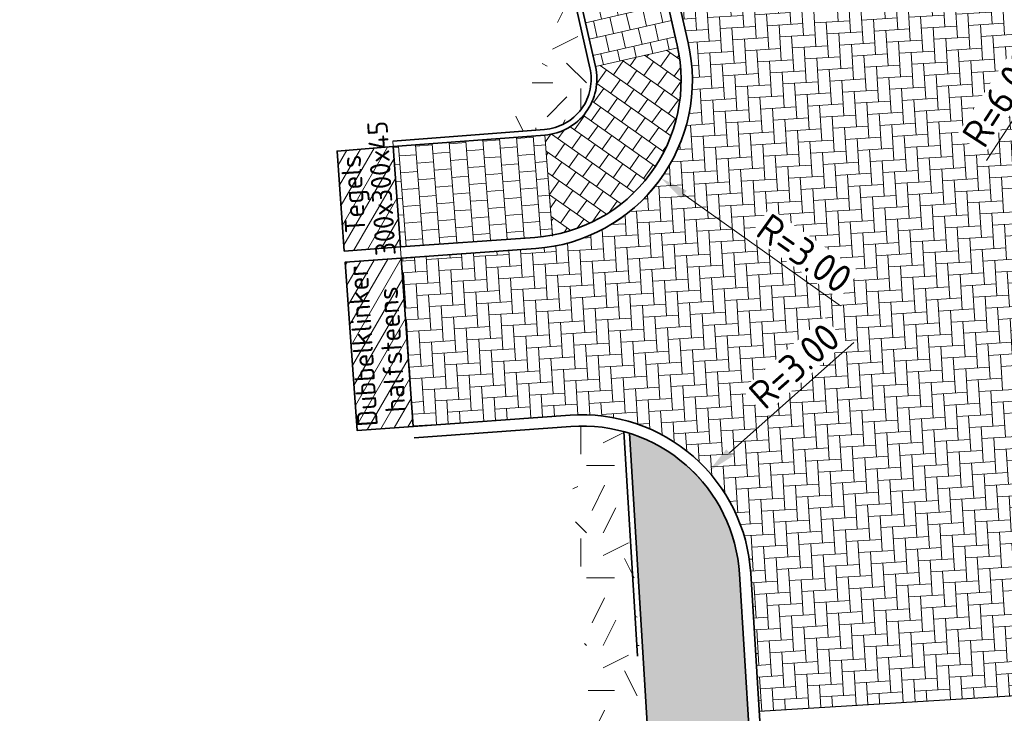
# Model space of a CAD drawing. Header units: metres. Extents: x 162305 to 163132, y 502542 to 502928.
# Tile 69 of 222: x 162373 to 162391, y 502733 to 502745. Entities that reach past the tile are written whole.
import ezdxf

# ---------------------------------------------------------------- set-up
doc = ezdxf.new("R2010")
doc.units = ezdxf.units.M
for name, pattern in [('VH-OPSLUITBAND-SO', [10, 4, -2, 2, -2]), ('VH-TROTTOIRBAND-SO', [15, 5, -2, 2, -2, 2, -2]), ('ZZ-HIDDEN-SO', [4, 2, -2])]:
    doc.linetypes.add(name, pattern=pattern)
for name, color, linetype, lineweight in [('N-BH-VH-VERHARDING_BETONSTRAATSTEEN-Dremplateau', 1, 'Continuous', 13), ('N-WB-VERHARDING-MATERIAALGRENS', 7, 'Continuous', 30), ('N-WE-GR-GRAS-A-200', 62, 'Continuous', 18), ('N-WE-VH-HERSTRATEN-A-200', 252, 'Continuous', 18), ('N-WE-VH-HERSTRATEN-G', 7, 'Continuous', 35), ('N-WE-VH-KANTOPSLUITING_BETONRUG-G', 7, 'ZZ-HIDDEN-SO', 35), ('N-WE-VH-KANTOPSLUITING_VOORKANTBAND-G', 50, 'Continuous', 35), ('N-WE-VH-OPENVERHARDING_BETONSTRAATSTEEN-A', 92, 'Continuous', 18), ('N-WE-VH-OPENVERHARDING_TEGEL-A', 92, 'Continuous', 18), ('X-XX-AL-LEGENDA-G', 7, 'Continuous', 0), ('X-XX-AL-M', 7, 'Continuous', 18)]:
    doc.layers.add(name, color=color, linetype=linetype, lineweight=lineweight)
for name, color, linetype, lineweight, true_color in [('N-BH-VH-VERHARDING_TEGEL-Grijs', 253, 'Continuous', 13, 0x828282), ('N-WE-VH-KANTOPSLUITING_OPSLUITBAND_100X200-G', 150, 'VH-OPSLUITBAND-SO', 35, 0x007fff), ('N-WE-VH-KANTOPSLUITING_TROTTOIRBAND_180X200-G', 6, 'VH-TROTTOIRBAND-SO', 35, 0xff00ff)]:
    doc.layers.add(name, color=color, linetype=linetype, lineweight=lineweight, true_color=true_color)
doc.layers.add('X-XX-AL-HULPLIJN 01-G', color=1, linetype='Continuous', lineweight=18, true_color=0xff0000, plot=False)
doc.styles.add('NLCS-ISO-M200-T25', font='NLCS-ISO.ttf', dxfattribs={"height": 0.5})
doc.styles.add('NLCS-ISO-T18', font='NLCS-ISO.ttf', dxfattribs={"height": 0.0018})
doc.dimstyles.new('NLCS-M200-T25-PIJL_L2_H2', dxfattribs={"dimscale": 0.2, "dimtxt": 2.5, "dimasz": 2.5, "dimexe": 2, "dimexo": 2, "dimgap": 0.7, "dimtad": 1, "dimzin": 0, "dimdsep": 46, "dimtxsty": 'NLCS-ISO-M200-T25', "dimcen": 0, "dimdle": 2, "dimclrd": 256, "dimclre": 256, "dimclrt": 256, "dimazin": 0, "dimtfac": 1, "dimtdec": 3, "dimtofl": 0, "dimtmove": 0, "dimatfit": 3, "dimfxl": 2, "dimfxlon": 1, "dimtfillclr": 256, "dimtolj": 1, "dimtzin": 0, "dimlwd": -1, "dimlwe": -1, "dimarcsym": 0})
pattern_1 = [(0, (0, 0), (2, 2), [0.5, -1.5]), (0, (1.1, 1.2), (2, 2), [0.5, -1.5]), (90, (0.2, 0.7000000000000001), (-2, 2), [0.5, -1.5]), (90, (1, 1.4), (-2, 2), [0.5, -1.5]), (45, (0.4, 1.4), (0, 2.00000000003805), [0.5, -2.328427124]), (135, (1.1, 0), (-2.00000000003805, 0), [0.5, -2.328427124]), (26.56505119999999, (0.5, 0.6000000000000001), (2.000000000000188, 8.001289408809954e-10), [0.5, -3.972135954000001]), (26.56505119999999, (1.4, 1.6), (2.000000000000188, 8.001289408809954e-10), [0.5, -3.972135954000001]), (63.43494882, (1.4, 0), (1.019972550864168e-10, 2.000000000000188), [0.4999999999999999, -3.972135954]), (63.43494882, (0.5, 0.9), (1.019972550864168e-10, 2.000000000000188), [0.4999999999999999, -3.972135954]), (63.43494882, (1.2, 0.4), (1.019972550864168e-10, 2.000000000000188), [0.4999999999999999, -3.972135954]), (116.5650512, (0, 1.1), (-8.00129740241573e-10, 2.000000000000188), [0.4999999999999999, -3.972135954]), (153.43494882, (0.4, 0.3), (-2.000000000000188, 1.019979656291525e-10), [0.5, -3.972135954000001])]

# ---------------------------------------------------------------- blocks, each defined once
blk = doc.blocks.new('*D544')
at = {"layer": 'Defpoints', "color": 0, "transparency": 16777216}
for p in [(162381.9845121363, 502744.049585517), (162384.428008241, 502742.3090893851)]:
    blk.add_point(p, dxfattribs=at)
at = {"layer": 'X-XX-AL-M', "transparency": 16777216}
blk.add_line((162387.6189434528, 502740.0361942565), (162384.8352575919, 502742.0190066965), dxfattribs=at)
blk.add_solid([(162384.8836047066, 502742.0868815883), (162384.7869104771, 502741.9511318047), (162384.428008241, 502742.3090893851)], dxfattribs=at)
at = {"layer": 'X-XX-AL-M', "transparency": 16777216, "insert": (162386.9777668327, 502740.971724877), "char_height": 0.5, "attachment_point": 5, "rotation": 324.5378247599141, "style": 'NLCS-ISO-M200-T25', "bg_fill": 3, "box_fill_scale": 1.1, "bg_fill_color": 256, "bg_fill_true_color": 13158600, "bg_fill_transparency": 0}
blk.add_mtext('\\A1;R=3.00', dxfattribs=at)
blk = doc.blocks.new('*D545')
at = {"layer": 'Defpoints', "color": 0, "transparency": 16777216}
for p in [(162395.6136522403, 502750.9421035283), (162392.3466737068, 502745.9095245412)]:
    blk.add_point(p, dxfattribs=at)
at = {"layer": 'X-XX-AL-M', "transparency": 16777216}
blk.add_line((162390.2132851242, 502742.6231709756), (162392.0744254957, 502745.4901429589), dxfattribs=at)
blk.add_solid([(162392.0045285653, 502745.5355176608), (162392.1443224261, 502745.4447682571), (162392.3466737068, 502745.9095245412)], dxfattribs=at)
at = {"layer": 'X-XX-AL-M', "transparency": 16777216, "insert": (162390.4660561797, 502743.7288073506), "char_height": 0.5, "attachment_point": 5, "rotation": 57.009742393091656, "style": 'NLCS-ISO-M200-T25', "bg_fill": 3, "box_fill_scale": 1.1, "bg_fill_color": 256, "bg_fill_true_color": 13158600, "bg_fill_transparency": 0}
blk.add_mtext('\\A1;R=6.00', dxfattribs=at)
blk = doc.blocks.new('*D547')
at = {"layer": 'Defpoints', "color": 0, "transparency": 16777216}
for p in [(162385.2699007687, 502737.0933655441), (162383.0268186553, 502735.1012353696)]:
    blk.add_point(p, dxfattribs=at)
at = {"layer": 'X-XX-AL-M', "transparency": 16777216}
blk.add_line((162387.852134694, 502739.3867038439), (162385.6437477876, 502737.4253872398), dxfattribs=at)
blk.add_solid([(162385.5884108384, 502737.4876950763), (162385.6990847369, 502737.3630794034), (162385.2699007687, 502737.0933655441)], dxfattribs=at)
at = {"layer": 'X-XX-AL-M', "transparency": 16777216, "insert": (162386.796863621, 502738.9710983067), "char_height": 0.5, "attachment_point": 5, "rotation": 41.60897878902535, "style": 'NLCS-ISO-M200-T25', "bg_fill": 3, "box_fill_scale": 1.1, "bg_fill_color": 256, "bg_fill_true_color": 13158600, "bg_fill_transparency": 0}
blk.add_mtext('\\A1;R=3.00', dxfattribs=at)

msp = doc.modelspace()

# ---------------------------------------------------------------- hatches: boundary and pattern name
at = {"layer": 'N-WE-GR-GRAS-A-200'}
h = msp.add_hatch(dxfattribs=at)
h.set_pattern_fill('AGR-GRAS_02-SO', color=256, scale=0.2, style=0, pattern_type=2)
h.set_pattern_definition(pattern_1)
h.paths.add_polyline_path([(162421.5165590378, 502819.7260517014), (162435.0341480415, 502820.5761715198), (162435.1688183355, 502820.4316233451), (162435.3426501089, 502820.2749681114), (162435.552850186, 502820.1206294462), (162435.8967156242, 502819.9441172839), (162436.2277402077, 502819.8405780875), (162436.6488709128, 502819.7886927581), (162442.0138132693, 502820.0949395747), (162442.1810611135, 502820.2103278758), (162442.3248732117, 502817.9525913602), (162445.007909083, 502818.1234939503), (162446.2444226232, 502817.2507322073), (162443.1915292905, 502817.0609060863), (162443.5109028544, 502811.9245559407), (162442.5054510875, 502811.8576059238), (162442.17, 502817.226), (162424.634, 502816.1300000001), (162424.643, 502815.982), (162424.9671399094, 502810.7714661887), (162422.0807124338, 502810.5898051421)])
edge = h.paths.add_edge_path(flags=16)
edge.add_ellipse((162362.043387, 502852.5697739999), major_axis=(-0.002383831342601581, 0.03742427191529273), ratio=0.9992283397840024, start_angle=0, end_angle=360, ccw=False)
edge = h.paths.add_edge_path(flags=16)
edge.add_ellipse((162362.5847170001, 502843.0740939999), major_axis=(-0.002383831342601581, 0.03742427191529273), ratio=0.9992283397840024, start_angle=0, end_angle=360, ccw=False)
edge = h.paths.add_edge_path(flags=16)
edge.add_ellipse((162361.374981, 502862.4700579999), major_axis=(-0.002383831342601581, 0.03742427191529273), ratio=0.9992283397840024, start_angle=0, end_angle=360, ccw=False)
h.paths.add_polyline_path([(162362.2190213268, 502859.5504481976), (162362.3188333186, 502859.5565773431), (162363.5149332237, 502840.0783135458), (162363.4151212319, 502840.0721844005), (162363.4427023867, 502839.6230304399), (162363.5425143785, 502839.6291595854), (162363.6292576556, 502838.2165615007), (162362.8224999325, 502838.1585549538), (162362.7862460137, 502838.484052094), (162362.7876825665, 502838.4841989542), (162362.7580411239, 502838.7741446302), (162362.163, 502845.4909999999), (162360.89836909, 502866.6763346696), (162361.8778000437, 502866.7387219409), (162362.2912521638, 502860.0057313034), (162362.191440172, 502859.9996021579)])
h.paths.add_polyline_path([(162370.3601271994, 502859.1295107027), (162370.1821962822, 502861.9228857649), (162370.463, 502861.9199999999), (162370.486, 502861.4019999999), (162370.7786257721, 502861.4149999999), (162370.814, 502860.8959999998), (162371.3365986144, 502860.9349999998), (162371.387, 502859.961), (162371.777, 502859.9789999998), (162371.7795167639, 502859.2226011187)])
edge = h.paths.add_edge_path(flags=16)
edge.add_ellipse((162389.543764, 502924.3068979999), major_axis=(-0.002385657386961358, 0.03745293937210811), ratio=0.9992283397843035, start_angle=0, end_angle=360, ccw=False)
edge = h.paths.add_edge_path(flags=16)
edge.add_ellipse((162379.964316, 502923.7109299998), major_axis=(-0.002385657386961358, 0.03745293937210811), ratio=0.9992283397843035, start_angle=0, end_angle=360, ccw=False)
h.paths.add_polyline_path([(162371.042, 502923.0409999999), (162371.029, 502923.5469999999), (162371.0223638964, 502923.6548720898), (162398.1123599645, 502925.3046281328), (162398.1452615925, 502924.7643634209)])
edge = h.paths.add_edge_path(flags=16)
edge.add_ellipse((162472.361153, 502871.472719), major_axis=(-0.002385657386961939, 0.03745293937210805), ratio=0.9992283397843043, start_angle=0, end_angle=360, ccw=False)
edge = h.paths.add_edge_path(flags=16)
edge.add_ellipse((162472.2864730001, 502872.403486), major_axis=(-0.002385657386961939, 0.03745293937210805), ratio=0.9992283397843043, start_angle=0, end_angle=360, ccw=False)
edge = h.paths.add_edge_path(flags=16)
edge.add_ellipse((162481.3114880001, 502872.9735409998), major_axis=(-0.002385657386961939, 0.03745293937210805), ratio=0.9992283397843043, start_angle=0, end_angle=360, ccw=False)
edge = h.paths.add_edge_path(flags=16)
edge.add_ellipse((162481.4002010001, 502872.0775119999), major_axis=(-0.002385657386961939, 0.03745293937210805), ratio=0.9992283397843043, start_angle=0, end_angle=360, ccw=False)
edge = h.paths.add_edge_path(flags=16)
edge.add_ellipse((162491.4805440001, 502873.637313), major_axis=(-0.002385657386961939, 0.03745293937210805), ratio=0.9992283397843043, start_angle=0, end_angle=360, ccw=False)
edge = h.paths.add_edge_path()
edge.add_line((162491.6143036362, 502871.717545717), (162490.495948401, 502871.6572610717))
edge.add_line((162490.495948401, 502871.6572610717), (162490.4911206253, 502871.770458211))
edge.add_line((162490.4911206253, 502871.770458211), (162478.1572766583, 502870.9921482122))
edge.add_line((162478.1572766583, 502870.9921482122), (162470.9743753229, 502870.6049558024))
edge.add_line((162470.9743753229, 502870.6049558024), (162470.8563556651, 502872.5000220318))
edge.add_line((162470.8563556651, 502872.5000220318), (162485.6270000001, 502873.4150000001))
edge.add_line((162485.6270000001, 502873.4150000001), (162493.227, 502873.874))
edge.add_line((162493.227, 502873.874), (162492.8458826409, 502880.3916842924))
edge.add_line((162492.8458826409, 502880.3916842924), (162493.9870089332, 502880.4646632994))
edge.add_line((162493.9870089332, 502880.4646632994), (162494.5185704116, 502871.8740994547))
edge.add_line((162494.5185704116, 502871.8740994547), (162491.6457403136, 502871.7192403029))
edge.add_ellipse((162491.6281880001, 502871.7524060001), major_axis=(-0.002385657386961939, 0.03745293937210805), ratio=0.9992283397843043, start_angle=204.2610710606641, end_angle=514.6215030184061)
h.paths.add_polyline_path([(162503.0755587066, 502855.4427169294), (162503.1753678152, 502855.4488928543), (162503.1815437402, 502855.3490837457), (162507.7228581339, 502855.6300883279), (162508.3250288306, 502845.8984091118), (162508.8258166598, 502845.9293965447), (162509.9220368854, 502845.9962164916), (162508.4797209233, 502869.3054814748), (162502.5611213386, 502868.9392541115), (162502.3616388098, 502868.2951169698), (162502.3731368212, 502866.8913389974)])
h.paths.add_polyline_path([(162538.7342247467, 502870.4526310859), (162538.7367962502, 502870.458550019), (162538.7430412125, 502870.4777147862), (162538.7473811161, 502870.496931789), (162538.7498959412, 502870.5159468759), (162538.7507036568, 502870.5345366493), (162538.7498980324, 502870.5531265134), (162538.7473853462, 502870.5721418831), (162538.7430476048, 502870.5913593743), (162538.7368047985, 502870.6105248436), (162538.7286236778, 502870.6293614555), (162538.7222540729, 502870.6408522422), (162538.7033428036, 502870.9382040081), (162537.9507959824, 502870.8903428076), (162537.9680789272, 502870.6185940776), (162537.964609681, 502870.6106081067), (162537.9583653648, 502870.5914438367), (162537.9540258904, 502870.5722273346), (162537.9515112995, 502870.5532127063), (162537.9507036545, 502870.5346233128), (162537.9515092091, 502870.5160338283), (162537.9540216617, 502870.4970189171), (162537.9583589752, 502870.4778019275), (162537.964601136, 502870.4586369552), (162537.9727813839, 502870.4398007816), (162537.9803143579, 502870.4262100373), (162537.9986571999, 502870.137795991), (162538.7512040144, 502870.1856571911)], flags=16)
edge = h.paths.add_edge_path(flags=16)
edge.add_ellipse((162531.9063522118, 502869.9819825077), major_axis=(-0.2500000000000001, 0), ratio=1, start_angle=-146.51130248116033, end_angle=206.7590416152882, ccw=False)
edge.add_line((162532.1148508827, 502870.1199256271), (162532.1295791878, 502870.0945423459))
edge = h.paths.add_edge_path(flags=16)
edge.add_ellipse((162511.918555, 502869.277477), major_axis=(-0.00238565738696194, 0.03745293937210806), ratio=0.9992283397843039, start_angle=0, end_angle=360, ccw=False)
edge = h.paths.add_edge_path(flags=16)
edge.add_ellipse((162522.496849, 502868.4620289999), major_axis=(-0.00238565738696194, 0.03745293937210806), ratio=0.9992283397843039, start_angle=0, end_angle=360, ccw=False)
edge = h.paths.add_edge_path(flags=16)
edge.add_ellipse((162522.447144, 502869.8904319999), major_axis=(-0.00238565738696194, 0.03745293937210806), ratio=0.9992283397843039, start_angle=0, end_angle=360, ccw=False)
edge = h.paths.add_edge_path(flags=16)
edge.add_ellipse((162532.378619, 502869.05672), major_axis=(-0.00238565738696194, 0.03745293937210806), ratio=0.9992283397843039, start_angle=0, end_angle=360, ccw=False)
edge = h.paths.add_edge_path()
edge.add_line((162511.9016605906, 502867.7473060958), (162510.2102112, 502867.6449842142))
edge.add_line((162510.2102112, 502867.6449842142), (162510.1085309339, 502869.3060766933))
edge.add_line((162510.1085309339, 502869.3060766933), (162538.7403474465, 502871.0777381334))
edge.add_line((162538.7403474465, 502871.0777381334), (162538.8441031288, 502869.3771517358))
edge.add_line((162538.8441031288, 502869.3771517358), (162511.9425193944, 502867.7497777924))
edge.add_ellipse((162511.920191, 502867.7799310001), major_axis=(-0.00238565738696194, 0.03745293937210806), ratio=0.9992283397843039, start_angle=212.895373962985, end_angle=506.7391838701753)
edge = h.paths.add_edge_path(flags=16)
edge.add_ellipse((162554.016631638, 502704.4069191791), major_axis=(-0.2500000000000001, 0), ratio=1, start_angle=-19.78060631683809, end_angle=333.4897362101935, ccw=False)
edge.add_line((162553.7813827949, 502704.4915240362), (162553.7929180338, 502704.5185087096))
edge = h.paths.add_edge_path()
edge.add_ellipse((162551.4431023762, 502714.7606002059), major_axis=(-0.5786424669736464, 0), ratio=1, start_angle=88.32756619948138, end_angle=98.42476321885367)
edge.add_line((162551.5278796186, 502714.1882018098), (162556.303, 502714.513))
edge.add_line((162556.303, 502714.513), (162556.577, 502710.1250000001))
edge.add_line((162556.577, 502710.1250000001), (162556.776, 502710.137))
edge.add_line((162556.776, 502710.137), (162556.8456714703, 502709.2360332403))
edge.add_line((162556.8456714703, 502709.2360332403), (162552.7317102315, 502708.9739843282))
edge.add_line((162552.7317102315, 502708.9739843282), (162552.9859847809, 502704.982074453))
edge.add_line((162552.9859847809, 502704.982074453), (162557.1540978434, 502705.2475726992))
edge.add_line((162557.1540978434, 502705.2475726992), (162557.1710000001, 502705.029))
edge.add_line((162557.1710000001, 502705.029), (162577.095, 502706.273))
edge.add_line((162577.095, 502706.273), (162577.2190000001, 502706.8259999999))
edge.add_line((162577.2190000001, 502706.8259999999), (162577.3048540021, 502705.3783479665))
edge.add_line((162577.3048540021, 502705.3783479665), (162549.7918656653, 502703.6927452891))
edge.add_line((162549.7918656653, 502703.6927452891), (162549.1598177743, 502713.8137040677))
edge.add_line((162549.1598177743, 502713.8137040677), (162549.361875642, 502713.8262496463))
edge.add_line((162549.361875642, 502713.8262496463), (162549.3556780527, 502713.9260674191))
edge.add_line((162549.3556780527, 502713.9260674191), (162550.2635827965, 502713.9824417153))
edge.add_ellipse((162550.2202014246, 502714.6810961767), major_axis=(-0.7000000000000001, 0), ratio=1, start_angle=93.55309047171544, end_angle=128.9931781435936)
edge.add_line((162550.6606609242, 502714.1370415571), (162551.426214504, 502714.1822042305))
edge = h.paths.add_edge_path(flags=16)
edge.add_ellipse((162508.182291, 502708.9626890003), major_axis=(-0.002385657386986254, 0.03745293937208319), ratio=0.9992283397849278, start_angle=0, end_angle=360, ccw=False)
edge = h.paths.add_edge_path(flags=16)
edge.add_ellipse((162498.418432, 502708.1386420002), major_axis=(-0.002385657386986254, 0.03745293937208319), ratio=0.9992283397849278, start_angle=0, end_angle=360, ccw=False)
edge = h.paths.add_edge_path(flags=16)
edge.add_ellipse((162487.92888, 502707.676082), major_axis=(-0.002385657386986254, 0.03745293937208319), ratio=0.9992283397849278, start_angle=0, end_angle=360, ccw=False)
edge = h.paths.add_edge_path(flags=16)
edge.add_ellipse((162478.21442, 502707.1048410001), major_axis=(-0.002385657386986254, 0.03745293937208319), ratio=0.9992283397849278, start_angle=0, end_angle=360, ccw=False)
h.paths.add_polyline_path([(162476.6849999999, 502707.0870000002), (162505.879, 502708.9120000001), (162539.79, 502710.978), (162539.8512384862, 502709.9872224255), (162476.7460532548, 502706.0992192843)])
edge = h.paths.add_edge_path(flags=16)
edge.add_ellipse((162395.834261, 502721.3618740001), major_axis=(-0.002383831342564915, 0.03742427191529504), ratio=0.999228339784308, start_angle=0, end_angle=360, ccw=False)
edge = h.paths.add_edge_path(flags=16)
edge.add_ellipse((162396.470102, 502711.1848960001), major_axis=(-0.002383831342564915, 0.03742427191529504), ratio=0.999228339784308, start_angle=0, end_angle=360, ccw=False)
edge = h.paths.add_edge_path()
edge.add_line((162395.3827017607, 502731.7149209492), (162396.765, 502708.907))
edge.add_line((162396.765, 502708.907), (162397.0362159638, 502704.3002450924))
edge.add_line((162397.0362159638, 502704.3002450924), (162396.2952306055, 502704.2557530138))
edge.add_line((162396.2952306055, 502704.2557530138), (162395.7976409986, 502704.6969723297))
edge.add_line((162395.7976409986, 502704.6969723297), (162394.0179850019, 502733.9348903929))
edge.add_line((162394.0179850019, 502733.9348903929), (162394.9004865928, 502734.9337845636))
edge.add_line((162394.9004865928, 502734.9337845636), (162395.1865293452, 502734.9517658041))
edge.add_line((162395.1865293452, 502734.9517658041), (162395.3786342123, 502731.7820354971))
edge.add_ellipse((162395.364097, 502731.7474740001), major_axis=(-0.002383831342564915, 0.03742427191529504), ratio=0.999228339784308, start_angle=333.5251489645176, end_angle=566.1216927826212)
edge = h.paths.add_edge_path(flags=16)
edge.add_ellipse((162599.331135, 502707.3641609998), major_axis=(-0.002385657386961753, 0.03745293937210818), ratio=0.9992283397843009, start_angle=0, end_angle=360, ccw=False)
edge = h.paths.add_edge_path(flags=16)
edge.add_ellipse((162589.564927, 502706.8229459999), major_axis=(-0.002385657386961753, 0.03745293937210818), ratio=0.9992283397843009, start_angle=0, end_angle=360, ccw=False)
edge = h.paths.add_edge_path()
edge.add_ellipse((162583.9606018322, 502706.2395809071), major_axis=(-0.25, 0), ratio=1, start_angle=93.48921757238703, end_angle=273.4892176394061)
edge.add_line((162583.9453866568, 502706.4891174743), (162583.9425624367, 502706.5354361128))
edge.add_line((162583.9425624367, 502706.5354361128), (162608.977, 502708.0619999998))
edge.add_line((162608.977, 502708.0619999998), (162609.0222481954, 502707.3215365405))
edge.add_line((162609.0222481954, 502707.3215365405), (162583.9881483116, 502705.7878047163))
edge.add_line((162583.9881483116, 502705.7878047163), (162583.9758170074, 502705.9900443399))
edge = h.paths.add_edge_path(flags=16)
edge.add_ellipse((162616.1438289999, 502666.5185710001), major_axis=(-0.002383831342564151, 0.03742427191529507), ratio=0.9992283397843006, start_angle=0, end_angle=360, ccw=False)
edge = h.paths.add_edge_path(flags=16)
edge.add_ellipse((162615.418174, 502676.4011740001), major_axis=(-0.002383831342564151, 0.03742427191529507), ratio=0.9992283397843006, start_angle=0, end_angle=360, ccw=False)
edge = h.paths.add_edge_path()
edge.add_ellipse((162615.4285143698, 502664.8072041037), major_axis=(-0.25, 0), ratio=1, start_angle=33.48920055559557, end_angle=333.4892346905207)
edge.add_line((162615.2048017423, 502664.9187955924), (162615.1525454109, 502664.9448619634))
edge.add_line((162615.1525454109, 502664.9448619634), (162613.958497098, 502684.041838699))
edge.add_line((162613.958497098, 502684.041838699), (162615.1414976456, 502684.115805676))
edge.add_line((162615.1414976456, 502684.115805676), (162615.159, 502683.7990000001))
edge.add_line((162615.159, 502683.7990000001), (162616.3066053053, 502665.5481842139))
edge.add_line((162616.3066053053, 502665.5481842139), (162616.3033225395, 502665.5336481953))
edge.add_line((162616.3033225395, 502665.5336481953), (162616.3008077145, 502665.514633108))
edge.add_line((162616.3008077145, 502665.514633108), (162616.2999999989, 502665.4960433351))
edge.add_line((162616.2999999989, 502665.4960433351), (162616.3008056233, 502665.4774534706))
edge.add_line((162616.3008056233, 502665.4774534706), (162616.3033183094, 502665.4584381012))
edge.add_line((162616.3033183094, 502665.4584381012), (162616.3076560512, 502665.4392206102))
edge.add_line((162616.3076560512, 502665.4392206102), (162616.3138988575, 502665.4200551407))
edge.add_line((162616.3138988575, 502665.4200551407), (162616.314791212, 502665.4180005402))
edge.add_line((162616.314791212, 502665.4180005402), (162616.722, 502658.942))
edge.add_line((162616.722, 502658.942), (162615.5333526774, 502658.8544320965))
edge.add_line((162615.5333526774, 502658.8544320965), (162615.1717733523, 502664.6373404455))
edge.add_line((162615.1717733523, 502664.6373404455), (162615.2200169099, 502664.6692591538))
h.paths.add_polyline_path([(162613.8066207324, 502655.3830135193), (162613.5983157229, 502658.7118775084), (162613.6383711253, 502658.7148283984), (162613.9336933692, 502653.9916007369), (162582.143659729, 502652.0176703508), (162582.0627495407, 502653.3171170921)])
h.paths.add_polyline_path([(162630.4243863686, 502647.5564365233), (162630.6988101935, 502642.625785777), (162628.400261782, 502642.4938657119), (162627.7770362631, 502642.4580970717), (162627.7860277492, 502642.2775601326), (162603.4329293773, 502640.7654094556), (162603.1143130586, 502645.8967066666), (162602.0771908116, 502645.8411463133), (162602.1052835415, 502645.3920240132), (162602.140627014, 502645.3942347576), (162602.4673671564, 502640.0490361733), (162633.8554516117, 502641.9628847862), (162634.1446303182, 502641.9819357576), (162633.8808725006, 502644.367061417), (162633.7172807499, 502644.9995907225), (162633.3784737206, 502645.7268571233), (162632.876258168, 502646.363503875), (162632.2858631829, 502646.8539192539), (162631.6236958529, 502647.2106270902)])
edge = h.paths.add_edge_path(flags=16)
edge.add_ellipse((162567.844551, 502652.1996749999), major_axis=(-0.002385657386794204, 0.03745293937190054), ratio=0.9992283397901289, start_angle=0, end_angle=360, ccw=False)
edge = h.paths.add_edge_path()
edge.add_line((162548.0456737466, 502650.7682154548), (162548.0302749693, 502651.0150177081))
edge.add_line((162548.0302749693, 502651.0150177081), (162549.486, 502651.1087671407))
edge.add_line((162549.486, 502651.1087671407), (162549.486, 502650.5171653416))
edge.add_line((162549.486, 502650.5171653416), (162550.286, 502650.5171653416))
edge.add_line((162550.286, 502650.5171653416), (162550.286, 502651.1602875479))
edge.add_line((162550.286, 502651.1602875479), (162558.5596133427, 502651.6931124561))
edge.add_ellipse((162558.586846, 502651.7189099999), major_axis=(-0.002385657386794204, 0.03745293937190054), ratio=0.9992283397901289, start_angle=129.7834060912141, end_angle=230.2967654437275)
edge.add_line((162558.6171626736, 502651.6968186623), (162573.8774278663, 502652.679587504))
edge.add_line((162573.8774278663, 502652.679587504), (162573.9442433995, 502651.6087087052))
edge.add_line((162573.9442433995, 502651.6087087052), (162548.0933813, 502650.003587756))
edge.add_line((162548.0933813, 502650.003587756), (162548.0496484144, 502650.7045118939))
edge.add_ellipse((162548.027968, 502650.7351350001), major_axis=(-0.002385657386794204, 0.03745293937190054), ratio=0.9992283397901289, start_angle=211.6726546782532, end_angle=328.1783617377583)
edge = h.paths.add_edge_path(flags=16)
edge.add_ellipse((162430.664854, 502659.8648859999), major_axis=(-0.002385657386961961, 0.03745293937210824), ratio=0.999228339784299, start_angle=0, end_angle=360, ccw=False)
edge = h.paths.add_edge_path(flags=16)
edge.add_ellipse((162420.419076, 502659.6422339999), major_axis=(-0.002385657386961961, 0.03745293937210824), ratio=0.999228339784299, start_angle=0, end_angle=360, ccw=False)
edge = h.paths.add_edge_path(flags=16)
edge.add_ellipse((162411.255758, 502659.1550639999), major_axis=(-0.002385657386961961, 0.03745293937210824), ratio=0.999228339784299, start_angle=0, end_angle=360, ccw=False)
h.paths.add_polyline_path([(162435.5066193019, 502661.0433013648), (162435.3233302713, 502659.8573135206), (162409.6329158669, 502658.2621252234), (162409.5620526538, 502659.4211363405), (162417.3110000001, 502659.9086496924), (162417.3110000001, 502659.5641653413), (162418.1110000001, 502659.5641653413), (162418.1110000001, 502659.9623525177)])
edge = h.paths.add_edge_path()
edge.add_arc((162406.536, 502665.135), 0.2500000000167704, 314.1360549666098, 386.7590416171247)
edge.add_line((162406.759226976, 502665.2475598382), (162406.7444974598, 502665.27294495))
edge.add_arc((162406.5359999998, 502665.135), 0.2500000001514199, 33.48920055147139, 53.15212306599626)
edge.add_line((162406.685923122, 502665.3350576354), (162405.617, 502682.119))
edge.add_line((162405.617, 502682.119), (162404.587, 502699.361))
edge.add_line((162404.587, 502699.361), (162405.1143578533, 502699.3935952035))
edge.add_line((162405.1143578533, 502699.3935952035), (162407.5658656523, 502659.2976883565))
edge.add_line((162407.5658656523, 502659.2976883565), (162407.0728233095, 502659.2672141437))
edge.add_line((162407.0728233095, 502659.2672141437), (162407.068, 502659.3430000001))
edge.add_line((162407.068, 502659.3430000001), (162407.062, 502659.4299999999))
edge.add_line((162407.062, 502659.4299999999), (162406.7100911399, 502664.9555779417))
h.paths.add_polyline_path([(162384.1750049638, 502626.9891315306), (162385.0461632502, 502626.5921299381), (162372.824584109, 502599.0138271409), (162371.3350000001, 502595.4950000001), (162370.7215316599, 502593.4947695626), (162370.3940593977, 502591.742593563), (162370.27, 502590.8190000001), (162370.22, 502589.0400000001), (162370.38, 502587.0300000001), (162370.565, 502585.909), (162371.415, 502583.295), (162372.1925058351, 502581.7065360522), (162370.9084498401, 502584.3298946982), (162369.965918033, 502586.8058962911), (162369.7468094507, 502588.0398939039), (162369.6159284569, 502589.5431637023), (162369.6091660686, 502591.0279743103), (162369.7646776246, 502592.5846402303), (162370.1565436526, 502594.4288020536), (162370.7452851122, 502596.21519706), (162373.7388263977, 502603.1545829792), (162382.0728048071, 502622.3892297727), (162383.9823001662, 502627.0156439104)])
h.paths.add_polyline_path([(162633.5463762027, 502600.5126540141), (162633.8283551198, 502595.9714000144), (162634.9231162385, 502596.039376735), (162635.3607743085, 502596.0881576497), (162635.8073451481, 502596.2543479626), (162636.1271517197, 502596.4813361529), (162636.3947428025, 502596.7820698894), (162636.6092821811, 502597.1852952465), (162636.6796266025, 502597.5214881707), (162636.6916618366, 502597.8519463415), (162636.4580000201, 502601.6318122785), (162636.458, 502601.6900000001), (162604.9018155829, 502599.7525513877), (162604.8522315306, 502599.7495070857), (162605.1491306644, 502595.6509770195), (162605.3252974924, 502595.0911310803), (162605.5291921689, 502594.7712351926), (162606.0306337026, 502594.3268080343), (162606.4894983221, 502594.1006345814), (162606.9796067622, 502594.0141961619), (162607.3978853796, 502594.0296818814), (162607.3792933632, 502594.3291052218), (162607.4791011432, 502594.3353025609), (162607.1971222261, 502598.8765565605)])
h = msp.add_hatch(dxfattribs=at)
h.set_pattern_fill('AGR-GRAS_02-SO', color=256, scale=0.2, style=0, pattern_type=2)
h.set_pattern_definition(pattern_1)
h.paths.add_polyline_path([(162381.7003604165, 502743.1251821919), (162382.6157352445, 502744.9531274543), (162382.1789020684, 502746.9425728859), (162382.5331838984, 502747.0423945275), (162383.1554798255, 502744.3272188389), (162383.1807352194, 502744.1781066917), (162383.186669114, 502744.017639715), (162383.1459556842, 502743.7821919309), (162383.0560110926, 502743.5993621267), (162382.9071088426, 502743.416056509), (162382.7332463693, 502743.2901945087), (162382.5817395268, 502743.2212761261), (162382.4342581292, 502743.1847077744), (162382.3556909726, 502743.1754038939)], flags=0)
h = msp.add_hatch(dxfattribs=at)
h.set_pattern_fill('AGR-GRAS_02-SO', color=256, scale=0.2, style=0, pattern_type=2)
h.set_pattern_definition(pattern_1)
h.paths.add_polyline_path([(162382.7788973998, 502737.8895158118), (162382.9598088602, 502737.9010394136), (162383.1725044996, 502737.8986579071), (162383.371290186, 502737.8794606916), (162383.5557497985, 502737.8499805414), (162383.7276889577, 502737.8112695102), (162383.7659116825, 502737.8026639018), (162384.4484815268, 502728.2694473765), (162383.143, 502733.062)], flags=0)
at = {"layer": 'N-WE-VH-HERSTRATEN-A-200'}
h = msp.add_hatch(dxfattribs=at)
h.set_pattern_fill('AVH-HERSTRATEN-SO', color=256, scale=0.2, pattern_type=2)
h.set_pattern_definition([(59.99999999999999, (0, 0), (-0.1732050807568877, 0.1), [])])
h.paths.add_polyline_path([(162379.8096236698, 502740.8858196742), (162380.0239873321, 502737.8914093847), (162379.0269883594, 502737.8206122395), (162378.8121879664, 502740.8142514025)])
h.paths.add_polyline_path([(162378.7978743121, 502741.0137385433), (162378.6703717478, 502742.7907216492), (162379.6673199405, 502742.8690843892), (162379.7953100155, 502741.085306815)])
at = {"layer": 'N-WE-VH-OPENVERHARDING_BETONSTRAATSTEEN-A', "true_color": 0x333333}
h = msp.add_hatch(dxfattribs=at)
h.set_pattern_fill('AVH-BSS_KEIFORMAAT_ELLEBOOG', color=250, scale=2, angle=273.4831832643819, pattern_type=2)
h.set_pattern_definition([(273.4831832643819, (0, 0), (0.2223707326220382, -0.196853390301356), [0.63, -0.21]), (183.483183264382, (0.4192241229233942, 0.02551734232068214), (0.2223707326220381, -0.196853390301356), [0.63, -0.21])])
edge = h.paths.add_edge_path()
edge.add_line((162397.1981255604, 502745.0293318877), (162395.9854925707, 502744.9536367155))
edge.add_arc((162395.6118314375, 502750.9396699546), 5.997684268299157, 192.8203471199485, 273.5718918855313, ccw=False)
edge.add_line((162389.763665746, 502749.6088151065), (162384.0775111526, 502748.3128661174))
edge.add_line((162384.0775111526, 502748.3128661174), (162384.9095053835, 502744.7162297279))
edge.add_arc((162381.9947808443, 502744.0419791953), 2.991693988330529, -86.08166426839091, 13.024881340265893, ccw=False)
edge.add_line((162382.1992169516, 502741.0572784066), (162380.012007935, 502740.9003412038))
edge.add_line((162380.012007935, 502740.9003412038), (162379.8096236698, 502740.8858196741))
edge.add_line((162379.8096236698, 502740.8858196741), (162380.0243284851, 502737.8935125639))
edge.add_line((162380.0243284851, 502737.8935125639), (162382.8121138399, 502738.0935424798))
edge.add_arc((162383.0268186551, 502735.1012353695), 3.000000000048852, 3.4831868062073, 94.1040685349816, ccw=False)
edge.add_line((162386.0212766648, 502735.2835022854), (162386.1707672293, 502732.8264711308))
edge.add_line((162386.1707672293, 502732.8264711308), (162391.959509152, 502733.1888389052))
edge.add_arc((162397.9484251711, 502733.5533727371), 5.999999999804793, 97.56547380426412, 183.4831868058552, ccw=False)
edge.add_arc((162397.9484251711, 502733.5533727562), 5.999999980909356, 93.54606757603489, 97.56547382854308, ccw=False)
edge.add_line((162397.5773188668, 502739.5418850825), (162397.1981255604, 502745.0293318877))
at = {"layer": 'N-WE-VH-OPENVERHARDING_TEGEL-A', "true_color": 0x333333}
h = msp.add_hatch(dxfattribs=at)
h.set_pattern_fill('AVH-TEGEL_300X300_HALFST', color=250, angle=102.8391485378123, pattern_type=2)
h.set_pattern_definition([(102.8391485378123, (0, 0), (-0.2129140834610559, 0.2591671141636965), [0.3, -0.3]), (192.8391485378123, (0, 0), (0.06666442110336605, -0.2924993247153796), [])])
edge = h.paths.add_edge_path()
edge.add_arc((162381.9845121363, 502744.0495855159), 2.800000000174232, 11.926629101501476, 12.839148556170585, ccw=False)
edge.add_line((162384.7240686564, 502744.6282305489), (162383.2619182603, 502744.2949873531))
edge.add_line((162383.2619182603, 502744.2949873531), (162382.5460822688, 502747.4358163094))
edge.add_line((162382.5460822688, 502747.4358163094), (162384.0085788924, 502747.7691384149))
edge.add_line((162384.0085788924, 502747.7691384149), (162384.7145058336, 502744.6717867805))
h = msp.add_hatch(dxfattribs=at)
h.set_pattern_fill('AVH-TEGEL_300X300_HALFST', color=250, angle=54.7863074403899, pattern_type=2)
h.set_pattern_definition([(54.7863074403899, (0, 0), (0.05043720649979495, 0.3315962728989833), [0.2999999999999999, -0.2999999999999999]), (144.7863074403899, (0, 0), (-0.1729882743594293, -0.2451021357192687), [])])
edge = h.paths.add_edge_path()
edge.add_line((162382.4996150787, 502741.2973738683), (162382.3633321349, 502743.0756962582))
edge.add_arc((162382.2869205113, 502744.0727726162), 0.9999999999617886, 274.3823351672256, 372.8391485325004)
edge.add_line((162383.2619182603, 502744.2949873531), (162384.7240686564, 502744.6282305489))
edge.add_arc((162381.9845121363, 502744.0495855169), 2.799999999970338, -79.39918475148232, 11.926629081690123, ccw=False)
h = msp.add_hatch(dxfattribs=at)
h.set_pattern_fill('AVH-TEGEL_300X300_HALFST', color=250, angle=184.3689488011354, pattern_type=2)
h.set_pattern_definition([(184.3689488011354, (0, 0), (-0.2877014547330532, -0.1724177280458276), [0.3, -0.3]), (274.3689488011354, (0, 0), (0.2991282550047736, 0.02285360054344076), [])])
edge = h.paths.add_edge_path()
edge.add_arc((162381.9845121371, 502744.049585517), 2.79999999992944, 274.10406851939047, 280.60081523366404, ccw=False)
edge.add_line((162382.1849032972, 502741.2567655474), (162379.7953100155, 502741.0853068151))
edge.add_line((162379.7953100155, 502741.0853068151), (162379.6673198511, 502742.8690855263))
edge.add_line((162379.6673198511, 502742.8690855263), (162382.3633321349, 502743.0756962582))
edge.add_line((162382.3633321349, 502743.0756962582), (162382.4996150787, 502741.2973738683))
h = msp.add_hatch(dxfattribs=at)
h.set_pattern_fill('AVH-TEGEL_300X300_HALFST', color=250, angle=273.0855276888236, pattern_type=2)
h.set_pattern_definition([(273.0855276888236, (0, 0), (0.1659305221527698, -0.2914911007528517), [0.2999999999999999, -0.2999999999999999]), (3.085527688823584, (0, 0), (-0.0161479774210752, 0.2995650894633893), [])])
edge = h.paths.add_edge_path()
edge.add_line((162385.8216461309, 502735.2713511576), (162389.9736329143, 502667.0584776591))
edge.add_line((162389.9736329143, 502667.0584776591), (162388.1769581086, 502666.9491175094))
edge.add_line((162388.1769581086, 502666.9491175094), (162383.8660747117, 502737.7724989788))
edge.add_arc((162383.0268186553, 502735.1012353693), 2.799999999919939, 3.483186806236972, 72.55835437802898, ccw=False)

# ---------------------------------------------------------------- linework, layer by layer
at = {"layer": 'N-BH-VH-VERHARDING_BETONSTRAATSTEEN-Dremplateau'}
msp.add_line((162380.0243284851, 502737.8935125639), (162379.8096236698, 502740.8858196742), dxfattribs=at)
at = {"layer": 'N-BH-VH-VERHARDING_TEGEL-Grijs'}
for p, q in [((162384.7240686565, 502744.6282305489), (162383.2619182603, 502744.2949873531)), ((162382.500989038, 502741.2794454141), (162382.3633321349, 502743.0756962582)), ((162379.6601629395, 502742.968830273), (162379.8096236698, 502740.8858196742))]:
    msp.add_line(p, q, dxfattribs=at)
at = {"layer": 'N-BH-VH-VERHARDING_TEGEL-Grijs', "flags": 128}
msp.add_lwpolyline([(162384.7240686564, 502744.6282305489), (162383.2619182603, 502744.2949873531), (162382.5460822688, 502747.4358163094), (162384.0085788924, 502747.7691384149), (162384.7145058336, 502744.6717867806)], dxfattribs=at)
for points in [[(162384.7145062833, 502744.6717848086, -0.4596052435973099), (162382.1849032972, 502741.2567655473), (162379.7953100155, 502741.0853068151), (162379.6673198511, 502742.8690855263), (162382.3633321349, 502743.0756962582), (162382.4996150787, 502741.2973738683)], [(162382.4996150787, 502741.2973738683), (162382.3633321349, 502743.0756962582, 0.4581356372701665), (162383.2619182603, 502744.2949873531), (162384.7240686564, 502744.6282305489, -0.4210074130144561)], [(162385.8216461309, 502735.2713511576), (162389.9736329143, 502667.0584776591), (162388.1769581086, 502666.9491175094), (162383.8660747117, 502737.7724989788), (162383.8660747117, 502737.7724989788, -0.310867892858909), (162385.8216461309, 502735.2713511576)]]:
    msp.add_lwpolyline(points, format="xyb", dxfattribs=at)
at = {"layer": 'N-WB-VERHARDING-MATERIAALGRENS'}
msp.add_line((162391.9601167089, 502733.178857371), (162386.1707672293, 502732.8264711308), dxfattribs=at)
at = {"layer": 'N-WE-VH-HERSTRATEN-G'}
for points in [[(162378.7978743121, 502741.0137385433), (162378.6703717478, 502742.7907216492), (162379.6673199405, 502742.8690843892), (162379.7953100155, 502741.085306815)], [(162379.8096236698, 502740.8858196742), (162380.0239873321, 502737.8914093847), (162379.0269883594, 502737.8206122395), (162378.8121879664, 502740.8142514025)]]:
    msp.add_lwpolyline(points, close=True, dxfattribs=at)
at = {"layer": 'N-WE-VH-KANTOPSLUITING_BETONRUG-G', "ltscale": 5}
msp.add_line((162380.0386421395, 502737.6940254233), (162382.8264274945, 502737.8940553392), dxfattribs=at)
at = {"layer": 'N-WE-VH-KANTOPSLUITING_OPSLUITBAND_100X200-G'}
for p, q in [((162382.3556909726, 502743.175403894), (162379.6601629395, 502742.968830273)), ((162383.7640676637, 502737.8024321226), (162386.0435065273, 502700.3535954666))]:
    msp.add_line(p, q, dxfattribs=at)
msp.add_lwpolyline([(162383.1644184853, 502744.2727658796), (162382.4263610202, 502747.5110946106), (162383.9863574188, 502747.8666381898)], dxfattribs=at)
msp.add_arc((162382.2869205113, 502744.0727726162), 0.9000000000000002, 274.3823351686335, 12.83914853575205, dxfattribs=at)
at = {"layer": 'N-WE-VH-KANTOPSLUITING_TROTTOIRBAND_180X200-G'}
msp.add_line((162382.1849032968, 502741.2567655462), (162379.7953100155, 502741.0853068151), dxfattribs=at)
at = {"layer": 'N-WE-VH-KANTOPSLUITING_TROTTOIRBAND_180X200-G', "ltscale": 5}
msp.add_lwpolyline([(162382.1849032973, 502741.2567655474, 0.4596054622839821), (162384.7145058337, 502744.6717867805), (162375.0158958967, 502787.2257730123)], format="xyb", dxfattribs=at)
at = {"layer": 'N-WE-VH-KANTOPSLUITING_TROTTOIRBAND_180X200-G'}
msp.add_lwpolyline([(162382.8264274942, 502737.8940553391, -0.417391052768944), (162385.8216461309, 502735.2713511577), (162389.9736329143, 502667.0584776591)], format="xyb", dxfattribs=at)
at = {"layer": 'N-WE-VH-KANTOPSLUITING_VOORKANTBAND-G'}
for points in [[(162425.7568820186, 502746.8022239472), (162421.1869201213, 502746.5184624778, -0.4142135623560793), (162420.8689047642, 502746.799293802), (162420.6303072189, 502750.6418933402, 0.4142135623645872), (162420.1002816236, 502751.109945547), (162413.6127759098, 502750.7071185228, 0.4142135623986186), (162413.1447237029, 502750.1770929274), (162413.3833212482, 502746.3344933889, -0.4142135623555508), (162413.1024899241, 502746.0164780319), (162410.9246336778, 502745.8812489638, -0.4142135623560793), (162410.6066183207, 502746.1620802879), (162410.3680207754, 502750.0046798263, 0.4142135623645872), (162409.8379951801, 502750.472732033), (162403.3504894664, 502750.0699050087, 0.4142135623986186), (162402.8824372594, 502749.5398794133), (162403.1210348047, 502745.6972798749, -0.4142135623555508), (162402.8402034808, 502745.3792645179), (162395.9854925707, 502744.9536367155, -0.367502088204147), (162389.763665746, 502749.6088151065), (162373.9895488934, 502818.819924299, -0.4622861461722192), (162378.5508148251, 502824.9211460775), (162388.9905224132, 502825.5774741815, -0.4142135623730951), (162389.3085367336, 502825.2966416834)], [(162380.012007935, 502740.9003412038), (162379.8096236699, 502740.8858196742), (162382.1992169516, 502741.0572784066, 0.4596054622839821), (162384.9095053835, 502744.7162297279), (162375.2108954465, 502787.2702159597)], [(162379.6673198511, 502742.8690855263), (162382.3633321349, 502743.0756962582, 0.4581356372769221), (162383.2619182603, 502744.2949873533), (162382.5460822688, 502747.4358163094), (162384.0085788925, 502747.7691384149)], [(162380.0243284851, 502737.8935125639), (162382.8121138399, 502738.0935424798, -0.417391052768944), (162386.0212766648, 502735.2835022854), (162390.1732634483, 502667.0706287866, -0.1179564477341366), (162386.9501022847, 502648.7377688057), (162365.6306645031, 502599.5329550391, -0.4234162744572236), (162344.1318491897, 502591.4192091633)]]:
    msp.add_lwpolyline(points, format="xyb", dxfattribs=at)
msp.add_lwpolyline([(162383.8660747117, 502737.772498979), (162386.1433217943, 502700.3596710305), (162383.7477553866, 502700.2138574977)], dxfattribs=at)
at = {"layer": 'X-XX-AL-HULPLIJN 01-G', "flags": 128}
msp.add_lwpolyline([(162397.1981255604, 502745.0293318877), (162395.9854925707, 502744.9536367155, -0.3676883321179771), (162389.763665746, 502749.6088151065), (162384.0775111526, 502748.3128661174), (162384.9095053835, 502744.7162297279, -0.4615701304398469), (162382.1992169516, 502741.0572784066), (162379.8096236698, 502740.8858196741), (162380.0243284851, 502737.8935125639), (162382.8121138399, 502738.0935424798, -0.4173910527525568), (162386.0212766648, 502735.2835022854), (162386.1707672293, 502732.8264711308), (162391.959509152, 502733.1888389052, -0.4138922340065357), (162397.5773188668, 502739.5418850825)], format="xyb", close=True, dxfattribs=at)

# ---------------------------------------------------------------- texts
at = {"layer": 'X-XX-AL-LEGENDA-G', "color": 7, "linetype": 'Continuous', "lineweight": 0, "char_height": 0.3599999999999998, "attachment_point": 7, "rotation": 93.63665627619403, "line_spacing_factor": 0.85, "style": 'NLCS-ISO-T18'}
for s, insert in [('  Tegels\\P300x300x45', (162379.7136037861, 502740.9408652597)), ('Dubbelklinker\\P halfsteens', (162379.9027624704, 502737.9361420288))]:
    msp.add_mtext(s, dxfattribs=dict(at, insert=insert))

# ---------------------------------------------------------------- next in the draw order: dimensions: what is measured, and where the dimension line sits
at = {"layer": 'X-XX-AL-M'}
for center, mpoint, picture, middle in [((162395.6136522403, 502750.9421035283), (162392.3466737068, 502745.9095245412), '*D545', (162390.7931738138, 502743.5164537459)), ((162381.9845121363, 502744.049585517), (162384.428008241, 502742.3090893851), '*D544', (162386.7515023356, 502740.6540703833)), ((162383.0268186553, 502735.1012353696), (162385.2699007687, 502737.0933655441), '*D547', (162387.0558405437, 502738.6794976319))]:
    dim = msp.add_radius_dim(center=center, mpoint=mpoint, dimstyle='NLCS-M200-T25-PIJL_L2_H2', override={"dimpost": 'R=<>', "dimtfill": 1}, dxfattribs=at)
    dim.commit()
    dim.dimension.update_dxf_attribs({"geometry": picture, "text_midpoint": middle, "dimtype": 164})

doc.saveas('drawing.dxf')
